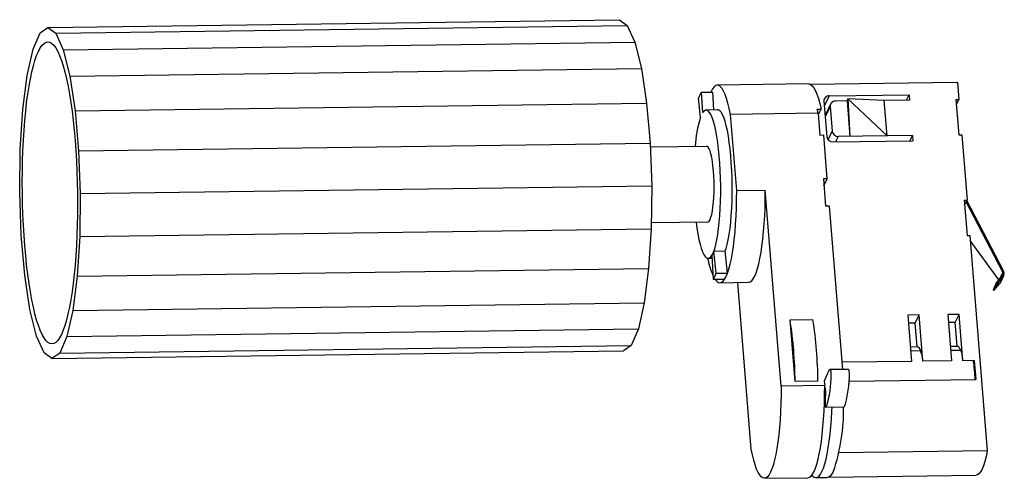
# Model space of a CAD drawing. Header units: millimetres. Extents: x -127 to 43, y -34 to 45.
import ezdxf

# ---------------------------------------------------------------- set-up
doc = ezdxf.new("R2010")
doc.units = ezdxf.units.MM

msp = doc.modelspace()

# ---------------------------------------------------------------- linework, layer by layer
at = {"color": 7, "linetype": 'Continuous', "lineweight": 25}
for p, q in [((-121.66, 43.75), (-23.34, 45.07)), ((-120.3, 42.75), (-21.99, 44.07)), ((-23.34, 45.07), (-21.99, 44.07)), ((-21.99, 44.07), (-20.7, 41.2)), ((-124.21, 39.99), (-122.99, 42.81)), ((-122.99, 42.81), (-121.66, 43.75)), ((-121.66, 43.75), (-120.3, 42.75)), ((-120.3, 42.75), (-119.01, 39.88)), ((-119.01, 39.88), (-20.7, 41.2)), ((-20.7, 41.2), (-19.56, 36.65)), ((-125.23, 35.48), (-124.21, 39.99)), ((-119.01, 39.88), (-117.88, 35.33)), ((-117.88, 35.33), (-19.56, 36.65)), ((-19.56, 36.65), (-18.67, 30.73)), ((-125.99, 29.6), (-125.23, 35.48)), ((-117.88, 35.33), (-116.98, 29.41)), ((9.22, 34.01), (-6.51, 33.8)), ((34.72, 34.26), (9.54, 33.92)), ((34.81, 34.26), (9.55, 33.92)), ((34.72, 34.26), (34.81, 34.26)), ((34.81, 34.26), (35.04, 31.34)), ((-9.24, 32.6), (-7.27, 32.62)), ((-9.02, 29.07), (-9.24, 32.6)), ((-7.08, 29.54), (-7.27, 32.62)), ((-116.98, 29.41), (-18.67, 30.73)), ((-18.67, 30.73), (-18.06, 23.84)), ((-9.41, 28.26), (-9.74, 31.55)), ((11.84, 31.03), (12.33, 24.94)), ((12.97, 30.55), (12.03, 28.57)), ((12.74, 31.98), (26.51, 32.16)), ((15.81, 31.08), (13.8, 31.06)), ((15.97, 31.43), (15.81, 31.08)), ((15.81, 31.08), (16.3, 24.99)), ((15.97, 31.43), (16.3, 24.99)), ((22.69, 25.08), (15.97, 31.43)), ((22.2, 31.17), (15.97, 31.43)), ((26.58, 31.23), (22.2, 31.17)), ((22.69, 25.08), (22.2, 31.17)), ((26.06, 31.22), (26.51, 32.16)), ((26.51, 32.16), (26.58, 31.23)), ((34.55, 31.33), (35.04, 31.34)), ((34.55, 31.33), (35.05, 25.25)), ((34.62, 30.46), (35.04, 31.34)), ((-126.42, 22.74), (-125.99, 29.6)), ((-116.98, 29.41), (-116.38, 22.52)), ((-6.45, 29.55), (-8.42, 29.52)), ((10.82, 28.96), (-4.23, 28.76)), ((10.68, 29.68), (11.35, 29.69)), ((10.82, 28.96), (11.13, 25.16)), ((10.85, 28.64), (11.35, 29.69)), ((12.89, 30.11), (13.24, 25.89)), ((-3.17, 15.67), (-4.23, 28.76)), ((-116.38, 22.52), (-18.06, 23.84)), ((-18.06, 23.84), (-17.79, 16.46)), ((11.81, 25.17), (11.13, 25.16)), ((12.41, 17.67), (11.81, 25.17)), ((13.39, 24.02), (27.15, 24.2)), ((27.08, 25.14), (14.29, 24.97)), ((26.63, 24.19), (27.08, 25.14)), ((27.08, 25.14), (27.15, 24.2)), ((35.05, 25.25), (35.54, 25.25)), ((35.54, 25.25), (36.45, 14.01)), ((-126.51, 15.36), (-126.42, 22.74)), ((-116.38, 22.52), (-116.11, 15.14)), ((-8.34, 23.27), (-18.04, 23.14)), ((12.41, 17.67), (11.74, 17.66)), ((11.74, 17.66), (12.12, 12.98)), ((11.84, 16.46), (12.41, 17.67)), ((-126.24, 7.98), (-126.51, 15.36)), ((-116.11, 15.14), (-17.79, 16.46)), ((-17.79, 16.46), (-17.88, 9.09)), ((-3.17, 15.67), (1.74, 15.74)), ((4.48, -17.99), (1.74, 15.74)), ((-116.11, 15.14), (-116.19, 7.77)), ((35.96, 14), (36.45, 14.01)), ((35.96, 14), (36.45, 7.91)), ((36.03, 13.13), (36.45, 14.01)), ((42.61, 1.61), (36.32, 13.75)), ((42.78, 1.73), (36.43, 13.98)), ((12.79, 12.99), (12.12, 12.98)), ((15.07, -15.13), (12.79, 12.99)), ((-17.87, 10.14), (-8.16, 10.27)), ((-116.19, 7.77), (-17.88, 9.09)), ((-17.88, 9.09), (-18.32, 2.23)), ((-125.64, 1.1), (-126.24, 7.98)), ((-116.19, 7.77), (-116.63, 0.91)), ((36.45, 7.91), (36.94, 7.92)), ((36.94, 7.92), (39.94, -29.11)), ((41.94, 0.27), (37.01, 7.08)), ((-7.1, 5.26), (-5.13, 5.29)), ((-6.72, 1.43), (-7.1, 5.26)), ((-4.75, 1.45), (-5.13, 5.29)), ((-8.08, 4.02), (-7.44, 4.03)), ((-7.47, 4.48), (-7.21, 0.39)), ((-116.63, 0.91), (-18.32, 2.23)), ((-18.32, 2.23), (-19.07, -3.65)), ((-124.74, -4.82), (-125.64, 1.1)), ((-116.63, 0.91), (-117.38, -4.97)), ((-7.21, 0.39), (-5.24, 0.41)), ((-6.72, 1.43), (-4.75, 1.45)), ((41.41, -0.41), (42.56, 1.08)), ((41.55, -0.56), (42.71, 0.93)), ((42.71, 0.93), (42.11, -0.32)), ((42.18, -0.21), (42.79, 1.06)), ((-6.05, -0.2), (-1.14, -0.13)), ((-0.68, -28.82), (-3, -0.16)), ((41.41, -0.41), (40.92, -1.44)), ((41.08, -1.56), (40.92, -1.44)), ((41.08, -1.56), (42.11, -0.32)), ((41.55, -0.56), (41.08, -1.56)), ((41.55, -0.56), (41.41, -0.41)), ((-123.61, -9.37), (-124.74, -4.82)), ((-117.38, -4.97), (-118.41, -9.48)), ((-117.38, -4.97), (-19.07, -3.65)), ((-19.07, -3.65), (-20.09, -8.16)), ((6.01, -6.58), (9.94, -6.53)), ((6.87, -17.18), (6.01, -6.58)), ((28.21, -5.75), (26.24, -5.77)), ((26.24, -5.77), (26.89, -13.73)), ((27.54, -7.14), (28.21, -5.75)), ((28.85, -13.71), (28.21, -5.75)), ((35.09, -5.65), (33.12, -5.68)), ((33.12, -5.68), (33.77, -13.64)), ((34.42, -7.05), (35.09, -5.65)), ((35.73, -13.62), (35.09, -5.65)), ((-118.41, -9.48), (-20.09, -8.16)), ((-20.09, -8.16), (-21.31, -10.98)), ((27.54, -7.14), (26.35, -7.16)), ((27.87, -11.2), (27.54, -7.14)), ((34.42, -7.05), (33.24, -7.07)), ((34.75, -11.11), (34.42, -7.05)), ((-122.32, -12.24), (-123.61, -9.37)), ((-118.41, -9.48), (-119.62, -12.3)), ((-119.62, -12.3), (-21.31, -10.98)), ((-21.31, -10.98), (-22.65, -11.92)), ((26.68, -11.21), (27.87, -11.2)), ((33.56, -11.12), (34.75, -11.11)), ((35.34, -11.85), (33.62, -11.87)), ((-120.96, -13.24), (-122.32, -12.24)), ((-120.96, -13.24), (-22.65, -11.92)), ((-119.62, -12.3), (-120.96, -13.24)), ((28.45, -11.94), (26.74, -11.96)), ((16.03, -15.12), (12.9, -15.16)), ((26.89, -13.73), (14.97, -13.89)), ((33.77, -13.64), (28.85, -13.71)), ((37.7, -13.59), (35.73, -13.62)), ((37.7, -13.59), (37.97, -16.87)), ((16.18, -17.16), (37.97, -16.87)), ((11.96, -17.89), (4.48, -17.99)), ((10.8, -17.13), (6.87, -17.18)), ((11.9, -17.12), (11.96, -17.89)), ((12.02, -18.34), (11.96, -18.34)), ((11.94, -19.87), (12.09, -19.57)), ((12.09, -19.08), (11.96, -19.08)), ((12.12, -21.61), (15.26, -21.57)), ((39.94, -29.11), (14.4, -29.46)), ((1.59, -33.86), (9.08, -33.76)), ((10.44, -33.74), (12.41, -33.72)), ((12.67, -33.65), (38.03, -33.31))]:
    msp.add_line(p, q, dxfattribs=at)
at = {"color": 8, "linetype": 'Continuous', "lineweight": 25}
for p, q in [((12.74, 31.98), (11.9, 30.21)), ((12.89, 30.11), (12.05, 28.34)), ((12.54, 24.42), (13.24, 25.89)), ((14.29, 24.97), (13.85, 24.02)), ((42.61, 1.61), (42.03, 0.39))]:
    msp.add_line(p, q, dxfattribs=at)
at = {"color": 7, "linetype": 'Continuous', "lineweight": 25, "flags": 128}
for points in [[(-125.63, 6.17), (-125.76, 7.93), (-125.87, 9.73), (-125.96, 11.56), (-126.02, 13.4), (-126.05, 15.26), (-126.06, 17.11), (-126.05, 18.95), (-126.01, 20.78), (-125.95, 22.58), (-125.87, 24.34), (-125.76, 26.05), (-125.63, 27.71), (-125.48, 29.31), (-125.31, 30.83), (-125.11, 32.28), (-124.9, 33.64), (-124.67, 34.9), (-124.42, 36.07), (-124.16, 37.13), (-123.88, 38.07), (-123.59, 38.9), (-123.28, 39.61), (-122.97, 40.2), (-122.65, 40.66), (-122.32, 40.99), (-121.98, 41.19), (-121.65, 41.25), (-121.31, 41.19), (-120.97, 40.99), (-120.63, 40.66), (-120.3, 40.2), (-119.97, 39.61), (-119.64, 38.9), (-119.33, 38.07), (-119.03, 37.12), (-118.74, 36.07), (-118.46, 34.9), (-118.19, 33.64), (-117.94, 32.28), (-117.71, 30.83), (-117.5, 29.31), (-117.31, 27.71), (-117.13, 26.05), (-116.98, 24.34), (-116.85, 22.58), (-116.75, 20.78), (-116.66, 18.95), (-116.6, 17.11), (-116.57, 15.25), (-116.55, 13.4), (-116.57, 11.55), (-116.6, 9.73), (-116.66, 7.93), (-116.75, 6.17), (-116.85, 4.45), (-116.98, 2.79), (-117.14, 1.2), (-117.31, -0.33), (-117.5, -1.77), (-117.72, -3.13), (-117.95, -4.39), (-118.2, -5.56), (-118.46, -6.62), (-118.74, -7.56), (-119.03, -8.39), (-119.34, -9.1), (-119.65, -9.69), (-119.97, -10.15), (-120.3, -10.48), (-120.63, -10.68), (-120.97, -10.74), (-121.31, -10.68), (-121.65, -10.48), (-121.99, -10.15), (-122.32, -9.69), (-122.65, -9.1), (-122.97, -8.39), (-123.29, -7.56), (-123.59, -6.62), (-123.88, -5.56), (-124.16, -4.39), (-124.42, -3.13), (-124.67, -1.77), (-124.9, -0.32), (-125.12, 1.2), (-125.31, 2.8), (-125.48, 4.46), (-125.63, 6.17)], [(9.22, 34.01), (9.27, 34.01), (9.55, 33.92), (9.83, 33.69), (10.1, 33.34), (10.37, 32.85), (10.63, 32.24), (10.88, 31.5), (11.12, 30.65), (11.35, 29.69)], [(-4.23, 28.76), (-4.45, 29.77), (-4.68, 30.69), (-4.92, 31.5), (-5.17, 32.2), (-5.43, 32.77), (-5.69, 33.22), (-5.97, 33.54), (-6.24, 33.74), (-6.51, 33.8), (-6.79, 33.72), (-7.06, 33.52), (-7.32, 33.19), (-7.57, 32.72), (-7.62, 32.62)], [(-10.16, 10.25), (-10.02, 9.21), (-9.86, 8.19), (-9.67, 7.26), (-9.48, 6.44), (-9.26, 5.72), (-9.04, 5.12), (-8.81, 4.65), (-8.58, 4.31), (-8.34, 4.1), (-8.09, 4.02), (-7.85, 4.08), (-7.62, 4.28), (-7.39, 4.61), (-7.17, 5.07), (-6.96, 5.66), (-6.77, 6.36), (-6.59, 7.18), (-6.43, 8.1), (-6.29, 9.11), (-6.17, 10.2), (-6.07, 11.36), (-6, 12.58), (-5.95, 13.85), (-5.92, 15.14), (-5.92, 16.46), (-5.94, 17.77), (-5.99, 19.08), (-6.06, 20.36), (-6.16, 21.61), (-6.28, 22.8), (-6.42, 23.93), (-6.57, 24.98), (-6.75, 25.94), (-6.94, 26.8), (-7.15, 27.56), (-7.37, 28.21), (-7.6, 28.73), (-7.83, 29.12), (-8.07, 29.38), (-8.31, 29.51), (-8.55, 29.5), (-8.79, 29.35), (-9.02, 29.07), (-9.02, 29.07)], [(-5.13, 5.29), (-5, 5.68), (-4.8, 6.39), (-4.63, 7.2), (-4.47, 8.12), (-4.32, 9.13), (-4.2, 10.22), (-4.11, 11.39), (-4.03, 12.61), (-3.98, 13.87), (-3.95, 15.17), (-3.95, 16.48), (-3.98, 17.8), (-4.02, 19.11), (-4.1, 20.39), (-4.19, 21.63), (-4.31, 22.82), (-4.45, 23.95), (-4.61, 25), (-4.78, 25.97), (-4.98, 26.83), (-5.18, 27.59), (-5.4, 28.23), (-5.63, 28.75), (-5.86, 29.15), (-6.1, 29.41), (-6.34, 29.53), (-6.45, 29.55)], [(-7.17, 19.04), (-7.25, 19.89), (-7.35, 20.67), (-7.47, 21.37), (-7.6, 21.97), (-7.75, 22.48), (-7.91, 22.86), (-8.08, 23.12), (-8.25, 23.25), (-8.34, 23.27)], [(-8.16, 10.27), (-8.08, 10.29), (-7.91, 10.42), (-7.75, 10.68), (-7.61, 11.07), (-7.47, 11.57), (-7.35, 12.18), (-7.25, 12.88), (-7.17, 13.66), (-7.11, 14.5), (-7.07, 15.39), (-7.06, 16.31), (-7.07, 17.23), (-7.11, 18.15), (-7.17, 19.04)], [(-6.88, 0.39), (-6.87, 0.37), (-6.6, 0.05), (-6.32, -0.14), (-6.05, -0.2), (-5.78, -0.13), (-5.51, 0.08), (-5.25, 0.41), (-4.99, 0.87), (-4.75, 1.46), (-4.51, 2.16), (-4.3, 2.98), (-4.09, 3.91), (-3.91, 4.93), (-3.74, 6.05), (-3.59, 7.26), (-3.46, 8.53), (-3.36, 9.88), (-3.28, 11.27), (-3.22, 12.71), (-3.18, 14.18), (-3.17, 15.67)], [(-1.14, -0.13), (-1.13, -0.13), (-0.86, -0.06), (-0.59, 0.14), (-0.33, 0.48), (-0.08, 0.94), (0.17, 1.52), (0.4, 2.23), (0.62, 3.05), (0.82, 3.97), (1.01, 5), (1.18, 6.12), (1.32, 7.32), (1.45, 8.6), (1.56, 9.94), (1.64, 11.34), (1.7, 12.78), (1.73, 14.25), (1.74, 15.74)], [(42.11, -0.32), (42.16, -0.25), (42.18, -0.21)], [(27.87, -11.2), (28.01, -11.22), (28.14, -11.33), (28.28, -11.53), (28.41, -11.82), (28.53, -12.18), (28.65, -12.62), (28.76, -13.13), (28.85, -13.71)], [(34.75, -11.11), (34.89, -11.13), (35.03, -11.24), (35.16, -11.44), (35.29, -11.72), (35.42, -12.09), (35.53, -12.53), (35.64, -13.04), (35.73, -13.62)], [(4.48, -17.99), (4.46, -19.48), (4.43, -20.95), (4.37, -22.39), (4.29, -23.79), (4.18, -25.13), (4.06, -26.4), (3.91, -27.61), (3.74, -28.73), (3.56, -29.75), (3.35, -30.68), (3.13, -31.5), (2.9, -32.21), (2.66, -32.79), (2.4, -33.25), (2.14, -33.59), (1.87, -33.79), (1.6, -33.86), (1.32, -33.8), (1.05, -33.61), (0.78, -33.29), (0.51, -32.84), (0.25, -32.26), (0, -31.57), (-0.24, -30.76), (-0.47, -29.84), (-0.68, -28.82)], [(9.08, -33.76), (9.09, -33.76), (9.36, -33.69), (9.63, -33.49), (9.89, -33.15), (10.14, -32.69), (10.39, -32.1), (10.62, -31.4), (10.84, -30.58), (11.04, -29.65), (11.23, -28.63), (11.4, -27.51), (11.54, -26.3), (11.67, -25.03), (11.78, -23.68), (11.86, -22.29), (11.92, -20.85), (11.95, -19.38), (11.96, -17.89)], [(9.76, -33.34), (9.9, -33.49), (10.17, -33.68), (10.45, -33.74), (10.72, -33.67), (10.99, -33.47), (11.25, -33.13), (11.5, -32.67), (11.75, -32.09), (11.98, -31.38), (12.2, -30.56), (12.4, -29.64), (12.59, -28.61), (12.76, -27.49), (12.9, -26.29), (13.03, -25.01), (13.14, -23.67), (13.22, -22.27), (13.25, -21.59)], [(39.94, -29.11), (39.74, -30.09), (39.52, -30.96), (39.28, -31.7), (39.03, -32.3), (38.77, -32.77), (38.5, -33.09), (38.23, -33.27), (38.03, -33.31)], [(13.47, -32.65), (13.22, -33.11), (12.95, -33.44), (12.69, -33.65), (12.41, -33.72), (12.41, -33.72)]]:
    msp.add_lwpolyline(points, dxfattribs=at)
at = {"color": 7, "linetype": 'Continuous', "lineweight": 25}
for centre, radius, start, end in [((-4.84, 29.86), 5.18, 148.1256, 160.944), ((12.72, 31.09), 0.889, 88.7063, 183.9363), ((13.78, 30.17), 0.889, 88.7063, 183.9363), ((-20.94, 22.82), 32.36, 10.934, 12.2436), ((11.84, 21.72), 22.23, 162.8964, 176.0802), ((14.27, 26.01), 1.04, 186.4738, 271.3365), ((13.36, 25.06), 1.04, 186.4738, 271.3365), ((-10.9, 6.59), 4.03, 328.3822, 340.6874), ((6.92, 7.05), 15.39, 191.3011, 202.8618), ((42.1, 1.39), 0.758, 322.7453, 26.7762), ((-11.78, 3.2), 5.37, 328.3822, 340.6874), ((-9.82, 3.23), 5.37, 328.3822, 340.6874), ((42.16, 1.38), 0.505, 322.7453, 26.7762), ((-65.46, -17.71), 72.33, 0.4161, 8.8473), ((-61.53, -17.66), 72.33, 0.4161, 8.8473), ((15.26, -17.32), 22.58, 1.146, 9.5097), ((-18.52, -21.93), 33.74, 341.4749, 0.6488)]:
    msp.add_arc(centre, radius, start, end, dxfattribs=at)
for points, knots in [([(11.96, -18.34), (12.08, -18.1), (12.12, -19.64), (11.91, -22.44), (12.88, -20.12), (13.41, -13.14), (12.24, -16.24), (11.9, -17.12)], [0, 0, 0, 0, 0.079516, 0.184773, 0.372948, 0.653449, 1, 1, 1, 1]), ([(15.26, -21.56), (15.26, -21.56), (15.3, -21.57), (15.37, -21.45), (15.48, -21.21), (15.6, -20.82), (15.78, -20.15), (15.97, -19.13), (16.12, -17.94), (16.19, -17.01), (16.22, -16.45), (16.23, -15.99), (16.22, -15.65), (16.19, -15.39), (16.15, -15.22), (16.1, -15.14), (16.06, -15.11), (16.04, -15.12), (16.03, -15.12)], [0, 0, 0, 0, 0.013042, 0.052368, 0.130153, 0.211568, 0.298818, 0.494733, 0.669967, 0.744575, 0.808247, 0.849932, 0.884602, 0.910249, 0.935424, 0.963643, 0.996738, 1, 1, 1, 1])]:
    msp.add_open_spline(points, degree=3, knots=knots, dxfattribs=at)

doc.saveas('drawing.dxf')
